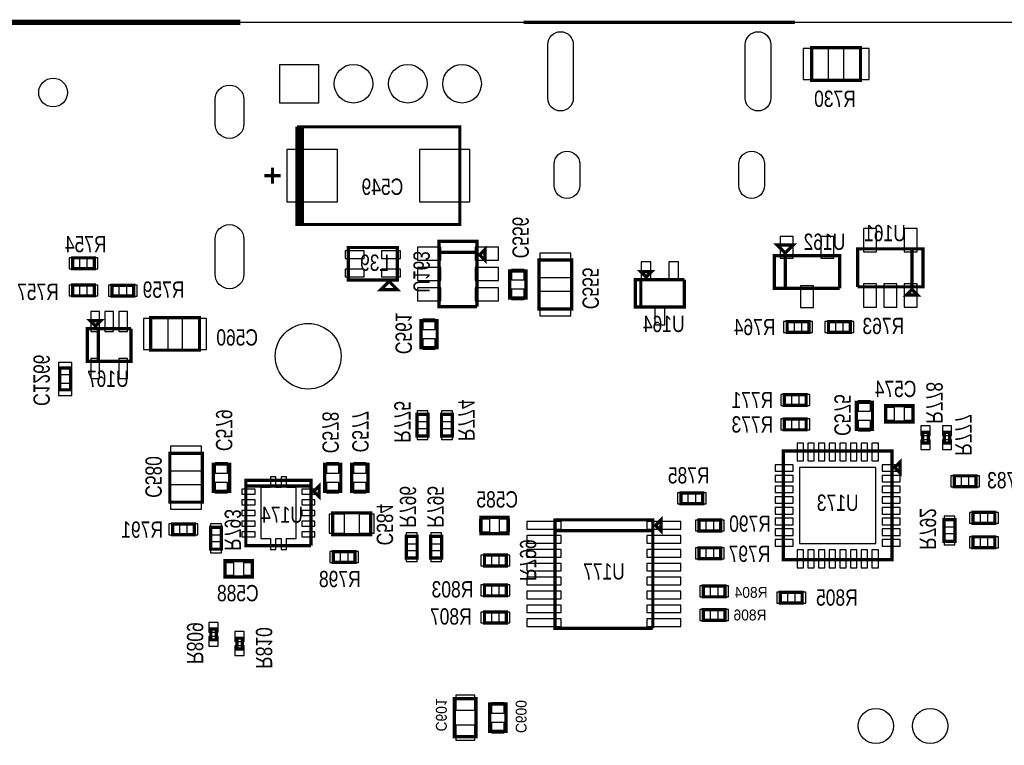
# Model space of a CAD drawing. Extents: x -197 to 9597, y -1478 to 7505.
# Tile 30 of 34: x 4504 to 6317, y 6168 to 7505. Entities that reach past the tile are written whole.
import ezdxf
from ezdxf.enums import TextEntityAlignment as Align

# ---------------------------------------------------------------- set-up
doc = ezdxf.new("R2010")
doc.units = 0
for name, color, linetype in [('BG_OUTLINE', 95, 'CONTINUOUS'), ('PG_ASSEMBLY_BOTTOM', 52, 'CONTINUOUS'), ('PIN_BOTTOM', 1, 'CONTINUOUS'), ('RD_ASSEMBLY_BOTTOM', 52, 'CONTINUOUS')]:
    doc.layers.add(name, color=color, linetype=linetype)

msp = doc.modelspace()

# ---------------------------------------------------------------- linework, layer by layer
at = {"layer": 'BG_OUTLINE'}
msp.add_lwpolyline([(9400, 7500), (725.901, 7500), (706.22, 7480.315), (706.216, 7480.315), (706.216, 7437.008, -0.988005), (670.791, 7436.583), (670.791, 7480.311), (651.102, 7500), (538.897, 7500), (519.212, 7480.315), (519.212, 7437.008, -1.029501), (483.807, 7438.04), (483.807, 7480.288), (464.094, 7500), (0, 7500), (0, 0), (7079.094, 0)], format="xyb", dxfattribs=at)
for points, const_width in [([(4910.468, 7500.004), (4220.468, 7500.004)], 10), ([(5931.949, 7500.004), (5431.949, 7500.004)], 6)]:
    msp.add_lwpolyline(points, dxfattribs=dict(at, const_width=const_width))
at = {"layer": 'PG_ASSEMBLY_BOTTOM', "const_width": 6}
for points in [[(6052.488, 7393.292), (5962.488, 7393.292), (5962.488, 7453.292), (6052.488, 7453.292), (6052.488, 7393.292)], [(5019.618, 7127.709), (5024.618, 7127.709), (5024.618, 7307.709), (5019.618, 7307.709), (5019.618, 7127.709), (5014.618, 7127.709), (5014.618, 7307.709)], [(5014.618, 7307.709), (5314.618, 7307.709), (5314.618, 7127.709), (5019.618, 7127.709)], [(4969.618, 7202.709), (4969.618, 7232.709)], [(4954.618, 7217.709), (4984.618, 7217.709)], [(5276.019, 7076.61), (5346.019, 7076.61), (5346.019, 7096.61), (5276.019, 7096.61), (5276.019, 6976.61), (5346.019, 6976.61)], [(5913.917, 7075.213), (5898.917, 7090.213), (5928.917, 7090.213), (5913.917, 7075.213)], [(5199.405, 7025.311), (5109.405, 7025.311), (5109.405, 7085.311), (5199.405, 7085.311), (5199.405, 7025.311)], [(5346.019, 6976.61), (5346.019, 7076.61), (5276.019, 7076.61)], [(5351.019, 7071.61), (5361.019, 7081.61), (5361.019, 7061.61), (5351.019, 7071.61)], [(5913.917, 7070.213), (5913.917, 7010.213), (5893.917, 7010.213), (5893.917, 7070.213), (6013.917, 7070.213), (6013.917, 7010.213)], [(6013.917, 7010.213), (5913.917, 7010.213), (5913.917, 7070.213)], [(6147.468, 7082.922), (6147.468, 7012.922), (6047.468, 7012.922)], [(6047.468, 7012.922), (6047.468, 7082.922), (6167.468, 7082.922), (6167.468, 7012.922), (6147.468, 7012.922), (6147.468, 7082.922)], [(4601.374, 7066.292), (4641.374, 7066.292), (4641.374, 7046.292), (4601.374, 7046.292), (4601.374, 7066.292)], [(5520.488, 7062.292), (5520.488, 6972.292), (5460.488, 6972.292), (5460.488, 7062.292), (5520.488, 7062.292)], [(5436.488, 7042.292), (5436.488, 6992.292), (5406.488, 6992.292), (5406.488, 7042.292), (5436.488, 7042.292)], [(5667.889, 7040.988), (5647.889, 7040.988), (5657.889, 7030.988), (5667.889, 7040.988)], [(4601.374, 7016.292), (4641.374, 7016.292), (4641.374, 6996.292), (4601.374, 6996.292), (4601.374, 7016.292)], [(4713.858, 6995.811), (4673.858, 6995.811), (4673.858, 7015.811), (4713.858, 7015.811), (4713.858, 6995.811)], [(5199.405, 7007.811), (5169.405, 7007.811), (5184.405, 7022.811), (5199.405, 7007.811)], [(5727.889, 7025.988), (5727.889, 6975.988), (5637.889, 6975.988), (5637.889, 7025.988), (5647.889, 7025.988), (5647.889, 6975.988)], [(5647.889, 6975.988), (5647.889, 7025.988), (5727.889, 7025.988)], [(6147.468, 7007.922), (6157.468, 6997.922), (6137.468, 6997.922), (6147.468, 7007.922)], [(4643.775, 6940.803), (4633.775, 6950.803), (4653.775, 6950.803), (4643.775, 6940.803)], [(4745.086, 6956.292), (4835.086, 6956.292), (4835.086, 6896.292), (4745.086, 6896.292), (4745.086, 6956.292)], [(5272.87, 6950.792), (5272.87, 6900.792), (5242.87, 6900.792), (5242.87, 6950.792), (5272.87, 6950.792)], [(5957.382, 6928.933), (5917.382, 6928.933), (5917.382, 6948.933), (5957.382, 6948.933), (5957.382, 6928.933)], [(6033.523, 6928.933), (5993.523, 6928.933), (5993.523, 6948.933), (6033.523, 6948.933), (6033.523, 6928.933)], [(4708.775, 6935.803), (4708.775, 6875.803), (4628.775, 6875.803), (4628.775, 6935.803), (4648.775, 6935.803), (4648.775, 6875.803)], [(4648.775, 6875.803), (4648.775, 6935.803), (4708.775, 6935.803)], [(4597.708, 6863.205), (4597.708, 6823.205), (4577.708, 6823.205), (4577.708, 6863.205), (4597.708, 6863.205)], [(5952.346, 6794.508), (5912.346, 6794.508), (5912.346, 6814.508), (5952.346, 6814.508), (5952.346, 6794.508)], [(6074.63, 6800.221), (6074.63, 6750.221), (6044.63, 6750.221), (6044.63, 6800.221), (6074.63, 6800.221)], [(6098.988, 6794.091), (6148.988, 6794.091), (6148.988, 6764.091), (6098.988, 6764.091), (6098.988, 6794.091)], [(5235.815, 6738.189), (5235.815, 6778.189), (5255.815, 6778.189), (5255.815, 6738.189), (5235.815, 6738.189)], [(5280.815, 6738.189), (5280.815, 6778.189), (5300.815, 6778.189), (5300.815, 6738.189), (5280.815, 6738.189)], [(5952.346, 6749.508), (5912.346, 6749.508), (5912.346, 6769.508), (5952.346, 6769.508), (5952.346, 6749.508)], [(6177.189, 6745.099), (6177.189, 6725.099), (6167.189, 6725.099), (6167.189, 6745.099), (6177.189, 6745.099)], [(6216.689, 6745.099), (6216.689, 6725.099), (6206.689, 6725.099), (6206.689, 6745.099), (6216.689, 6745.099)], [(4780.488, 6616.292), (4780.488, 6706.292), (4840.488, 6706.292), (4840.488, 6616.292), (4780.488, 6616.292)], [(6110.417, 6510.292), (5910.417, 6510.292), (5910.417, 6710.292), (6110.417, 6710.292), (6110.417, 6510.292)], [(6115.417, 6680.292), (6125.417, 6690.292), (6125.417, 6670.292), (6115.417, 6680.292)], [(4890.488, 6686.292), (4890.488, 6636.292), (4860.488, 6636.292), (4860.488, 6686.292), (4890.488, 6686.292)], [(5095.488, 6686.292), (5095.488, 6636.292), (5065.488, 6636.292), (5065.488, 6686.292), (5095.488, 6686.292)], [(5115.488, 6636.292), (5115.488, 6686.292), (5145.488, 6686.292), (5145.488, 6636.292), (5115.488, 6636.292)], [(5040.488, 6536.292), (4920.488, 6536.292), (4920.488, 6656.292), (5040.488, 6656.292), (5040.488, 6646.292), (4920.488, 6646.292)], [(6265.118, 6644.76), (6225.118, 6644.76), (6225.118, 6664.76), (6265.118, 6664.76), (6265.118, 6644.76)], [(4920.488, 6646.292), (5040.488, 6646.292), (5040.488, 6536.292)], [(5055.488, 6646.292), (5055.488, 6626.292), (5045.488, 6636.292), (5055.488, 6646.292)], [(5721.917, 6633.292), (5761.917, 6633.292), (5761.917, 6613.292), (5721.917, 6613.292), (5721.917, 6633.292)], [(6299.882, 6577.453), (6259.882, 6577.453), (6259.882, 6597.453), (6299.882, 6597.453), (6299.882, 6577.453)], [(5150.488, 6556.61), (5080.488, 6556.61), (5080.488, 6596.61), (5150.488, 6596.61), (5150.488, 6556.61)], [(5403.417, 6558.362), (5353.417, 6558.362), (5353.417, 6588.362), (5403.417, 6588.362), (5403.417, 6558.362)], [(5669.988, 6383.792), (5489.988, 6383.792), (5489.988, 6583.792), (5669.988, 6583.792), (5669.988, 6563.792), (5489.988, 6563.792)], [(5674.988, 6573.792), (5684.988, 6583.792), (5684.988, 6563.792), (5674.988, 6573.792)], [(5754.988, 6583.359), (5794.988, 6583.359), (5794.988, 6563.359), (5754.988, 6563.359), (5754.988, 6583.359)], [(6226.342, 6584.229), (6226.342, 6544.229), (6206.342, 6544.229), (6206.342, 6584.229), (6226.342, 6584.229)], [(4785.488, 6576.292), (4825.488, 6576.292), (4825.488, 6556.292), (4785.488, 6556.292), (4785.488, 6576.292)], [(4875.488, 6569.748), (4875.488, 6529.748), (4855.488, 6529.748), (4855.488, 6569.748), (4875.488, 6569.748)], [(5489.988, 6563.792), (5669.988, 6563.792), (5669.988, 6383.792)], [(5235.988, 6553.292), (5235.988, 6513.292), (5215.988, 6513.292), (5215.988, 6553.292), (5235.988, 6553.292)], [(5280.988, 6553.292), (5280.988, 6513.292), (5260.988, 6513.292), (5260.988, 6553.292), (5280.988, 6553.292)], [(6299.882, 6532.453), (6259.882, 6532.453), (6259.882, 6552.453), (6299.882, 6552.453), (6299.882, 6532.453)], [(5081.488, 6525.292), (5121.488, 6525.292), (5121.488, 6505.292), (5081.488, 6505.292), (5081.488, 6525.292)], [(5794.988, 6512.177), (5754.988, 6512.177), (5754.988, 6532.177), (5794.988, 6532.177), (5794.988, 6512.177)], [(4882.26, 6508.292), (4932.26, 6508.292), (4932.26, 6478.292), (4882.26, 6478.292), (4882.26, 6508.292)], [(5399.988, 6498.792), (5359.988, 6498.792), (5359.988, 6518.792), (5399.988, 6518.792), (5399.988, 6498.792)], [(5399.988, 6443.792), (5359.988, 6443.792), (5359.988, 6463.792), (5399.988, 6463.792), (5399.988, 6443.792)], [(5762.988, 6461.902), (5802.988, 6461.902), (5802.988, 6441.902), (5762.988, 6441.902), (5762.988, 6461.902)], [(5904.984, 6450.366), (5944.984, 6450.366), (5944.984, 6430.366), (5904.984, 6430.366), (5904.984, 6450.366)], [(5802.988, 6398.441), (5762.988, 6398.441), (5762.988, 6418.441), (5802.988, 6418.441), (5802.988, 6398.441)], [(5399.988, 6393.792), (5359.988, 6393.792), (5359.988, 6413.792), (5399.988, 6413.792), (5399.988, 6393.792)], [(4865.964, 6382.756), (4865.964, 6362.756), (4855.964, 6362.756), (4855.964, 6382.756), (4865.964, 6382.756)], [(4913.988, 6365.784), (4913.988, 6345.784), (4903.988, 6345.784), (4903.988, 6365.784), (4913.988, 6365.784)], [(5304.488, 6184.292), (5304.488, 6254.292), (5344.488, 6254.292), (5344.488, 6184.292), (5304.488, 6184.292)], [(5369.488, 6194.292), (5369.488, 6244.292), (5399.488, 6244.292), (5399.488, 6194.292), (5369.488, 6194.292)]]:
    msp.add_lwpolyline(points, dxfattribs=at)
at = {"layer": 'PIN_BOTTOM'}
for points in [[(5476.559, 7360.319), (5476.559, 7459.319, -1), (5523.559, 7459.319), (5523.559, 7360.319, -1)], [(5840.339, 7360.319), (5840.339, 7459.319, -1), (5887.339, 7459.319), (5887.339, 7360.319, -1)], [(4863.771, 7312.938), (4863.771, 7357.938, -1), (4916.771, 7357.938), (4916.771, 7312.938, -1)], [(5488.37, 7199.296), (5488.37, 7239.296, -1), (5535.37, 7239.296), (5535.37, 7199.296, -1)], [(5828.528, 7199.296), (5828.528, 7239.296, -1), (5875.528, 7239.296), (5875.528, 7199.296, -1)], [(4863.771, 7036.008), (4863.771, 7101.008, -1), (4916.771, 7101.008), (4916.771, 7036.008, -1)]]:
    msp.add_lwpolyline(points, format="xyb", close=True, dxfattribs=at)
for points in [[(5993.586, 7394.792), (5993.586, 7451.792), (5946.586, 7451.792), (5946.586, 7394.792)], [(6068.39, 7394.792), (6068.39, 7451.792), (6021.39, 7451.792), (6021.39, 7394.792)], [(5054.228, 7422.532), (5054.228, 7351.532), (4983.228, 7351.532), (4983.228, 7422.532)], [(4996.071, 7265.709), (4996.071, 7169.709), (5089.071, 7169.709), (5089.071, 7265.709)], [(5240.165, 7265.709), (5240.165, 7169.709), (5333.165, 7169.709), (5333.165, 7265.709)], [(6058.066, 7077.603), (6082.066, 7077.603), (6082.066, 7120.603), (6058.066, 7120.603)], [(6132.87, 7077.603), (6156.87, 7077.603), (6156.87, 7120.603), (6132.87, 7120.603)], [(5928.515, 7105.489), (5904.515, 7105.489), (5904.515, 7065.489), (5928.515, 7065.489)], [(6003.319, 7105.489), (5979.319, 7105.489), (5979.319, 7065.489), (6003.319, 7065.489)], [(5138.44, 7065.043), (5138.44, 7079.043), (5103.44, 7079.043), (5103.44, 7065.043)], [(5205.37, 7065.043), (5205.37, 7079.043), (5170.37, 7079.043), (5170.37, 7065.043)], [(5279.369, 7062.012), (5279.369, 7086.012), (5236.369, 7086.012), (5236.369, 7062.012)], [(5385.669, 7062.012), (5385.669, 7086.012), (5342.669, 7086.012), (5342.669, 7062.012)], [(5518.988, 7075.225), (5461.988, 7075.225), (5461.988, 7030.225), (5518.988, 7030.225)], [(4594.839, 7066.292), (4594.839, 7046.292), (4614.839, 7046.292), (4614.839, 7066.292)], [(4627.909, 7066.292), (4627.909, 7046.292), (4647.909, 7046.292), (4647.909, 7066.292)], [(5666.298, 7058.827), (5648.298, 7058.827), (5648.298, 7025.827), (5666.298, 7025.827)], [(5717.48, 7058.827), (5699.48, 7058.827), (5699.48, 7025.827), (5717.48, 7025.827)], [(5138.44, 7031.579), (5138.44, 7045.579), (5103.44, 7045.579), (5103.44, 7031.579)], [(5205.37, 7031.579), (5205.37, 7045.579), (5170.37, 7045.579), (5170.37, 7031.579)], [(5279.369, 7024.61), (5279.369, 7048.61), (5236.369, 7048.61), (5236.369, 7024.61)], [(5385.669, 7024.61), (5385.669, 7048.61), (5342.669, 7048.61), (5342.669, 7024.61)], [(5432.988, 7044.902), (5409.988, 7044.902), (5409.988, 7025.902), (5432.988, 7025.902)], [(6058.066, 6975.241), (6082.066, 6975.241), (6082.066, 7018.241), (6058.066, 7018.241)], [(6095.468, 6975.241), (6119.468, 6975.241), (6119.468, 7018.241), (6095.468, 7018.241)], [(6132.87, 6975.241), (6156.87, 6975.241), (6156.87, 7018.241), (6132.87, 7018.241)], [(4594.839, 7016.292), (4594.839, 6996.292), (4614.839, 6996.292), (4614.839, 7016.292)], [(4627.909, 7016.292), (4627.909, 6996.292), (4647.909, 6996.292), (4647.909, 7016.292)], [(4687.323, 6995.811), (4687.323, 7015.811), (4667.323, 7015.811), (4667.323, 6995.811)], [(4720.393, 6995.811), (4720.393, 7015.811), (4700.393, 7015.811), (4700.393, 6995.811)], [(5279.369, 6987.208), (5279.369, 7011.208), (5236.369, 7011.208), (5236.369, 6987.208)], [(5385.669, 6987.208), (5385.669, 7011.208), (5342.669, 7011.208), (5342.669, 6987.208)], [(5432.988, 7008.682), (5409.988, 7008.682), (5409.988, 6989.682), (5432.988, 6989.682)], [(5518.988, 7004.359), (5461.988, 7004.359), (5461.988, 6959.359), (5518.988, 6959.359)], [(5965.917, 7014.937), (5941.917, 7014.937), (5941.917, 6974.937), (5965.917, 6974.937)], [(4651.184, 6967.61), (4635.184, 6967.61), (4635.184, 6930.61), (4651.184, 6930.61)], [(4676.775, 6967.61), (4660.775, 6967.61), (4660.775, 6930.61), (4676.775, 6930.61)], [(4702.366, 6967.61), (4686.366, 6967.61), (4686.366, 6930.61), (4702.366, 6930.61)], [(5691.889, 6976.149), (5673.889, 6976.149), (5673.889, 6943.149), (5691.889, 6943.149)], [(4732.153, 6954.792), (4732.153, 6897.792), (4777.153, 6897.792), (4777.153, 6954.792)], [(4803.019, 6954.792), (4803.019, 6897.792), (4848.019, 6897.792), (4848.019, 6954.792)], [(5269.37, 6953.402), (5246.37, 6953.402), (5246.37, 6934.402), (5269.37, 6934.402)], [(5930.847, 6928.933), (5930.847, 6948.933), (5910.847, 6948.933), (5910.847, 6928.933)], [(5963.917, 6928.933), (5963.917, 6948.933), (5943.917, 6948.933), (5943.917, 6928.933)], [(6006.988, 6928.933), (6006.988, 6948.933), (5986.988, 6948.933), (5986.988, 6928.933)], [(6040.058, 6928.933), (6040.058, 6948.933), (6020.058, 6948.933), (6020.058, 6928.933)], [(5269.37, 6917.182), (5246.37, 6917.182), (5246.37, 6898.182), (5269.37, 6898.182)], [(4600.208, 6873.496), (4575.208, 6873.496), (4575.208, 6851.496), (4600.208, 6851.496)], [(4651.184, 6880.996), (4635.184, 6880.996), (4635.184, 6843.996), (4651.184, 6843.996)], [(4702.366, 6880.996), (4686.366, 6880.996), (4686.366, 6843.996), (4702.366, 6843.996)], [(4600.208, 6834.914), (4575.208, 6834.914), (4575.208, 6812.914), (4600.208, 6812.914)], [(5925.811, 6794.508), (5925.811, 6814.508), (5905.811, 6814.508), (5905.811, 6794.508)], [(5958.881, 6794.508), (5958.881, 6814.508), (5938.881, 6814.508), (5938.881, 6794.508)], [(6071.13, 6802.831), (6048.13, 6802.831), (6048.13, 6783.831), (6071.13, 6783.831)], [(5235.815, 6764.724), (5255.815, 6764.724), (5255.815, 6784.724), (5235.815, 6784.724)], [(5280.815, 6764.724), (5300.815, 6764.724), (5300.815, 6784.724), (5280.815, 6784.724)], [(6096.378, 6790.591), (6096.378, 6767.591), (6115.378, 6767.591), (6115.378, 6790.591)], [(6132.598, 6790.591), (6132.598, 6767.591), (6151.598, 6767.591), (6151.598, 6790.591)], [(5925.811, 6749.508), (5925.811, 6769.508), (5905.811, 6769.508), (5905.811, 6749.508)], [(5958.881, 6749.508), (5958.881, 6769.508), (5938.881, 6769.508), (5938.881, 6749.508)], [(6071.13, 6766.611), (6048.13, 6766.611), (6048.13, 6747.611), (6071.13, 6747.611)], [(5235.815, 6731.654), (5255.815, 6731.654), (5255.815, 6751.654), (5235.815, 6751.654)], [(5280.815, 6731.654), (5300.815, 6731.654), (5300.815, 6751.654), (5280.815, 6751.654)], [(6180.689, 6757.091), (6163.689, 6757.091), (6163.689, 6739.091), (6180.689, 6739.091)], [(6220.189, 6757.091), (6203.189, 6757.091), (6203.189, 6739.091), (6220.189, 6739.091)], [(6180.689, 6731.107), (6163.689, 6731.107), (6163.689, 6713.107), (6180.689, 6713.107)], [(6220.189, 6731.107), (6203.189, 6731.107), (6203.189, 6713.107), (6220.189, 6713.107)], [(4781.988, 6674.225), (4838.988, 6674.225), (4838.988, 6719.225), (4781.988, 6719.225)], [(5935.519, 6692.217), (5947.519, 6692.217), (5947.519, 6725.217), (5935.519, 6725.217)], [(5955.204, 6692.217), (5967.204, 6692.217), (5967.204, 6725.217), (5955.204, 6725.217)], [(5974.889, 6692.217), (5986.889, 6692.217), (5986.889, 6725.217), (5974.889, 6725.217)], [(5994.574, 6692.217), (6006.574, 6692.217), (6006.574, 6725.217), (5994.574, 6725.217)], [(6014.26, 6692.217), (6026.26, 6692.217), (6026.26, 6725.217), (6014.26, 6725.217)], [(6033.945, 6692.217), (6045.945, 6692.217), (6045.945, 6725.217), (6033.945, 6725.217)], [(6053.63, 6692.217), (6065.63, 6692.217), (6065.63, 6725.217), (6053.63, 6725.217)], [(6073.315, 6692.217), (6085.315, 6692.217), (6085.315, 6725.217), (6073.315, 6725.217)], [(4886.988, 6688.902), (4863.988, 6688.902), (4863.988, 6669.902), (4886.988, 6669.902)], [(5091.988, 6688.902), (5068.988, 6688.902), (5068.988, 6669.902), (5091.988, 6669.902)], [(5118.988, 6669.902), (5141.988, 6669.902), (5141.988, 6688.902), (5118.988, 6688.902)], [(5928.492, 6673.19), (5928.492, 6685.19), (5895.492, 6685.19), (5895.492, 6673.19)], [(6080.417, 6540.292), (6080.417, 6680.292), (5940.417, 6680.292), (5940.417, 6540.292)], [(6125.342, 6673.19), (6125.342, 6685.19), (6092.342, 6685.19), (6092.342, 6673.19)], [(5012.968, 6549.052), (5012.968, 6643.532), (4995.248, 6643.532), (4995.248, 6663.221), (4985.409, 6663.221), (4985.409, 6643.532), (4975.567, 6643.532), (4975.567, 6663.221), (4965.728, 6663.221), (4965.728, 6643.532), (4948.008, 6643.532), (4948.008, 6549.052), (4965.728, 6549.052), (4965.728, 6529.363), (4975.567, 6529.363), (4975.567, 6549.052), (4985.409, 6549.052), (4985.409, 6529.363), (4995.248, 6529.363), (4995.248, 6549.052)], [(5928.492, 6653.505), (5928.492, 6665.505), (5895.492, 6665.505), (5895.492, 6653.505)], [(6125.342, 6653.505), (6125.342, 6665.505), (6092.342, 6665.505), (6092.342, 6653.505)], [(6238.583, 6644.76), (6238.583, 6664.76), (6218.583, 6664.76), (6218.583, 6644.76)], [(6271.653, 6644.76), (6271.653, 6664.76), (6251.653, 6664.76), (6251.653, 6644.76)], [(4781.988, 6603.359), (4838.988, 6603.359), (4838.988, 6648.359), (4781.988, 6648.359)], [(4886.988, 6652.682), (4863.988, 6652.682), (4863.988, 6633.682), (4886.988, 6633.682)], [(4937.37, 6631.162), (4937.37, 6640.162), (4913.37, 6640.162), (4913.37, 6631.162)], [(5047.606, 6631.162), (5047.606, 6640.162), (5023.606, 6640.162), (5023.606, 6631.162)], [(5091.988, 6652.682), (5068.988, 6652.682), (5068.988, 6633.682), (5091.988, 6633.682)], [(5118.988, 6633.682), (5141.988, 6633.682), (5141.988, 6652.682), (5118.988, 6652.682)], [(5928.492, 6633.82), (5928.492, 6645.82), (5895.492, 6645.82), (5895.492, 6633.82)], [(6125.342, 6633.82), (6125.342, 6645.82), (6092.342, 6645.82), (6092.342, 6633.82)], [(4937.37, 6611.477), (4937.37, 6620.477), (4913.37, 6620.477), (4913.37, 6611.477)], [(5047.606, 6611.477), (5047.606, 6620.477), (5023.606, 6620.477), (5023.606, 6611.477)], [(5715.382, 6633.292), (5715.382, 6613.292), (5735.382, 6613.292), (5735.382, 6633.292)], [(5748.452, 6633.292), (5748.452, 6613.292), (5768.452, 6613.292), (5768.452, 6633.292)], [(5928.492, 6614.135), (5928.492, 6626.135), (5895.492, 6626.135), (5895.492, 6614.135)], [(6125.342, 6614.135), (6125.342, 6626.135), (6092.342, 6626.135), (6092.342, 6614.135)], [(4937.37, 6591.792), (4937.37, 6600.792), (4913.37, 6600.792), (4913.37, 6591.792)], [(5047.606, 6591.792), (5047.606, 6600.792), (5023.606, 6600.792), (5023.606, 6591.792)], [(5928.492, 6594.449), (5928.492, 6606.449), (5895.492, 6606.449), (5895.492, 6594.449)], [(6125.342, 6594.449), (6125.342, 6606.449), (6092.342, 6606.449), (6092.342, 6594.449)], [(5101.929, 6559.11), (5101.929, 6594.11), (5073.929, 6594.11), (5073.929, 6559.11)], [(5157.047, 6559.11), (5157.047, 6594.11), (5129.047, 6594.11), (5129.047, 6559.11)], [(5369.807, 6561.862), (5369.807, 6584.862), (5350.807, 6584.862), (5350.807, 6561.862)], [(5406.027, 6561.862), (5406.027, 6584.862), (5387.027, 6584.862), (5387.027, 6561.862)], [(5748.453, 6583.359), (5748.453, 6563.359), (5768.453, 6563.359), (5768.453, 6583.359)], [(5781.523, 6583.359), (5781.523, 6563.359), (5801.523, 6563.359), (5801.523, 6583.359)], [(5928.492, 6574.764), (5928.492, 6586.764), (5895.492, 6586.764), (5895.492, 6574.764)], [(6125.342, 6574.764), (6125.342, 6586.764), (6092.342, 6586.764), (6092.342, 6574.764)], [(6226.342, 6590.764), (6206.342, 6590.764), (6206.342, 6570.764), (6226.342, 6570.764)], [(6273.347, 6577.453), (6273.347, 6597.453), (6253.347, 6597.453), (6253.347, 6577.453)], [(6306.417, 6577.453), (6306.417, 6597.453), (6286.417, 6597.453), (6286.417, 6577.453)], [(4778.953, 6576.292), (4778.953, 6556.292), (4798.953, 6556.292), (4798.953, 6576.292)], [(4812.023, 6576.292), (4812.023, 6556.292), (4832.023, 6556.292), (4832.023, 6576.292)], [(4875.488, 6576.283), (4855.488, 6576.283), (4855.488, 6556.283), (4875.488, 6556.283)], [(4937.37, 6572.107), (4937.37, 6581.107), (4913.37, 6581.107), (4913.37, 6572.107)], [(5047.606, 6572.107), (5047.606, 6581.107), (5023.606, 6581.107), (5023.606, 6572.107)], [(5501.252, 6566.359), (5501.252, 6580.359), (5438.252, 6580.359), (5438.252, 6566.359)], [(5721.724, 6566.359), (5721.724, 6580.359), (5658.724, 6580.359), (5658.724, 6566.359)], [(5928.492, 6555.079), (5928.492, 6567.079), (5895.492, 6567.079), (5895.492, 6555.079)], [(6125.342, 6555.079), (6125.342, 6567.079), (6092.342, 6567.079), (6092.342, 6555.079)], [(4937.37, 6552.422), (4937.37, 6561.422), (4913.37, 6561.422), (4913.37, 6552.422)], [(5047.606, 6552.422), (5047.606, 6561.422), (5023.606, 6561.422), (5023.606, 6552.422)], [(5235.988, 6559.827), (5215.988, 6559.827), (5215.988, 6539.827), (5235.988, 6539.827)], [(5280.988, 6559.827), (5260.988, 6559.827), (5260.988, 6539.827), (5280.988, 6539.827)], [(5501.252, 6540.768), (5501.252, 6554.768), (5438.252, 6554.768), (5438.252, 6540.768)], [(5721.724, 6540.768), (5721.724, 6554.768), (5658.724, 6554.768), (5658.724, 6540.768)], [(5928.492, 6535.394), (5928.492, 6547.394), (5895.492, 6547.394), (5895.492, 6535.394)], [(6125.342, 6535.394), (6125.342, 6547.394), (6092.342, 6547.394), (6092.342, 6535.394)], [(6226.342, 6557.694), (6206.342, 6557.694), (6206.342, 6537.694), (6226.342, 6537.694)], [(6273.347, 6532.453), (6273.347, 6552.453), (6253.347, 6552.453), (6253.347, 6532.453)], [(6306.417, 6532.453), (6306.417, 6552.453), (6286.417, 6552.453), (6286.417, 6532.453)], [(4875.488, 6543.213), (4855.488, 6543.213), (4855.488, 6523.213), (4875.488, 6523.213)], [(5501.252, 6515.178), (5501.252, 6529.178), (5438.252, 6529.178), (5438.252, 6515.178)], [(5721.724, 6515.178), (5721.724, 6529.178), (5658.724, 6529.178), (5658.724, 6515.178)], [(5768.453, 6512.177), (5768.453, 6532.177), (5748.453, 6532.177), (5748.453, 6512.177)], [(5801.523, 6512.177), (5801.523, 6532.177), (5781.523, 6532.177), (5781.523, 6512.177)], [(5935.519, 6495.367), (5947.519, 6495.367), (5947.519, 6528.367), (5935.519, 6528.367)], [(5955.204, 6495.367), (5967.204, 6495.367), (5967.204, 6528.367), (5955.204, 6528.367)], [(5974.889, 6495.367), (5986.889, 6495.367), (5986.889, 6528.367), (5974.889, 6528.367)], [(5994.574, 6495.367), (6006.574, 6495.367), (6006.574, 6528.367), (5994.574, 6528.367)], [(6014.26, 6495.367), (6026.26, 6495.367), (6026.26, 6528.367), (6014.26, 6528.367)], [(6033.945, 6495.367), (6045.945, 6495.367), (6045.945, 6528.367), (6033.945, 6528.367)], [(6053.63, 6495.367), (6065.63, 6495.367), (6065.63, 6528.367), (6053.63, 6528.367)], [(6073.315, 6495.367), (6085.315, 6495.367), (6085.315, 6528.367), (6073.315, 6528.367)], [(5074.953, 6525.292), (5074.953, 6505.292), (5094.953, 6505.292), (5094.953, 6525.292)], [(5108.023, 6525.292), (5108.023, 6505.292), (5128.023, 6505.292), (5128.023, 6525.292)], [(5235.988, 6526.757), (5215.988, 6526.757), (5215.988, 6506.757), (5235.988, 6506.757)], [(5280.988, 6526.757), (5260.988, 6526.757), (5260.988, 6506.757), (5280.988, 6506.757)], [(5373.453, 6498.792), (5373.453, 6518.792), (5353.453, 6518.792), (5353.453, 6498.792)], [(5406.523, 6498.792), (5406.523, 6518.792), (5386.523, 6518.792), (5386.523, 6498.792)], [(4879.65, 6504.792), (4879.65, 6481.792), (4898.65, 6481.792), (4898.65, 6504.792)], [(4915.87, 6504.792), (4915.87, 6481.792), (4934.87, 6481.792), (4934.87, 6504.792)], [(5501.252, 6489.587), (5501.252, 6503.587), (5438.252, 6503.587), (5438.252, 6489.587)], [(5721.724, 6489.587), (5721.724, 6503.587), (5658.724, 6503.587), (5658.724, 6489.587)], [(5501.252, 6463.997), (5501.252, 6477.997), (5438.252, 6477.997), (5438.252, 6463.997)], [(5721.724, 6463.997), (5721.724, 6477.997), (5658.724, 6477.997), (5658.724, 6463.997)], [(5373.453, 6443.792), (5373.453, 6463.792), (5353.453, 6463.792), (5353.453, 6443.792)], [(5406.523, 6443.792), (5406.523, 6463.792), (5386.523, 6463.792), (5386.523, 6443.792)], [(5756.453, 6461.902), (5756.453, 6441.902), (5776.453, 6441.902), (5776.453, 6461.902)], [(5789.523, 6461.902), (5789.523, 6441.902), (5809.523, 6441.902), (5809.523, 6461.902)], [(5501.252, 6438.406), (5501.252, 6452.406), (5438.252, 6452.406), (5438.252, 6438.406)], [(5721.724, 6438.406), (5721.724, 6452.406), (5658.724, 6452.406), (5658.724, 6438.406)], [(5898.449, 6450.366), (5898.449, 6430.366), (5918.449, 6430.366), (5918.449, 6450.366)], [(5931.519, 6450.366), (5931.519, 6430.366), (5951.519, 6430.366), (5951.519, 6450.366)], [(5501.252, 6412.816), (5501.252, 6426.816), (5438.252, 6426.816), (5438.252, 6412.816)], [(5721.724, 6412.816), (5721.724, 6426.816), (5658.724, 6426.816), (5658.724, 6412.816)], [(5373.453, 6393.792), (5373.453, 6413.792), (5353.453, 6413.792), (5353.453, 6393.792)], [(5406.523, 6393.792), (5406.523, 6413.792), (5386.523, 6413.792), (5386.523, 6393.792)], [(5501.252, 6387.225), (5501.252, 6401.225), (5438.252, 6401.225), (5438.252, 6387.225)], [(5721.724, 6387.225), (5721.724, 6401.225), (5658.724, 6401.225), (5658.724, 6387.225)], [(5776.453, 6398.441), (5776.453, 6418.441), (5756.453, 6418.441), (5756.453, 6398.441)], [(5809.523, 6398.441), (5809.523, 6418.441), (5789.523, 6418.441), (5789.523, 6398.441)], [(4869.464, 6394.748), (4852.464, 6394.748), (4852.464, 6376.748), (4869.464, 6376.748)], [(4869.464, 6368.764), (4852.464, 6368.764), (4852.464, 6350.764), (4869.464, 6350.764)], [(4917.488, 6377.776), (4900.488, 6377.776), (4900.488, 6359.776), (4917.488, 6359.776)], [(4917.488, 6351.792), (4900.488, 6351.792), (4900.488, 6333.792), (4917.488, 6333.792)], [(5306.988, 6232.851), (5341.988, 6232.851), (5341.988, 6260.851), (5306.988, 6260.851)], [(5372.988, 6227.902), (5395.988, 6227.902), (5395.988, 6246.902), (5372.988, 6246.902)], [(5306.988, 6177.733), (5341.988, 6177.733), (5341.988, 6205.733), (5306.988, 6205.733)], [(5372.988, 6191.682), (5395.988, 6191.682), (5395.988, 6210.682), (5372.988, 6210.682)]]:
    msp.add_lwpolyline(points, close=True, dxfattribs=at)
for centre, radius in [((5118.728, 7387.032), 35.5), ((5218.728, 7387.032), 35.5), ((5318.728, 7387.032), 35.5), ((4565.468, 7370.871), 26.5), ((5035.267, 6885), 60.5), ((6080.74, 6203.988), 32.5), ((6180.74, 6203.988), 32.5)]:
    msp.add_circle(centre, radius, dxfattribs=at)

# ---------------------------------------------------------------- texts
at = {"layer": 'RD_ASSEMBLY_BOTTOM', "text_generation_flag": 2}
for s, height, width, p in [('R730', 30, 0.8, (6005.488, 7344.292)), ('U161', 30, 0.8, (6097.567, 7096.981)), ('R754', 30, 0.8, (4625.602, 7076.709)), ('R757', 30, 0.8, (4537.602, 6988.709)), ('R759', 30, 0.8, (4768.858, 6992.811)), ('R764', 30, 0.8, (5857.382, 6923.933)), ('R763', 30, 0.8, (6094.523, 6925.933)), ('U167', 30, 0.8, (4666.291, 6828.713)), ('C574', 30, 0.8, (6116.988, 6809.91)), ('R771', 30, 0.8, (5853.346, 6789.508)), ('R773', 30, 0.8, (5853.346, 6744.508)), ('R785', 30, 0.8, (5736.059, 6650.709)), ('R783', 30, 0.8, (6324.118, 6641.76)), ('C585', 30, 0.8, (5383.417, 6606.362)), ('U173', 30, 0.8, (6010.417, 6600.292)), ('R790', 30, 0.8, (5848.988, 6561.642)), ('R791', 30, 0.8, (4729.488, 6550.709)), ('R797', 30, 0.8, (5847.988, 6506.177)), ('U177', 30, 0.8, (5579.988, 6473.792)), ('R798', 30, 0.8, (5093.488, 6459.709)), ('C588', 30, 0.8, (4905.716, 6433.709)), ('R803', 30, 0.8, (5300.988, 6440.792)), ('R804', 20, 0.95, (5850.988, 6440.099)), ('R805', 30, 0.8, (6008.992, 6425.634)), ('R807', 30, 0.8, (5297.988, 6390.792)), ('R806', 20, 0.95, (5848.988, 6398.441))]:
    msp.add_text(s, height=height, dxfattribs=dict(at, width=width)).set_placement(p, align=Align.CENTER)
at = {"layer": 'RD_ASSEMBLY_BOTTOM', "text_generation_flag": 2, "width": 0.8}
for s, p in [('C549', (5210.358, 7182.292)), ('U162', (6024.48, 7081.016)), ('L39', (5184.405, 7042.311)), ('U164', (5728.476, 6929.599)), ('C560', (4942.889, 6904.709)), ('U174', (5025.488, 6578.292))]:
    msp.add_text(s, height=30, dxfattribs=at).set_placement(p)
at = {"layer": 'RD_ASSEMBLY_BOTTOM', "text_generation_flag": 2}
for s, height, width, p in [('C556', 30, 0.8, (5411.488, 7103.709)), ('U163', 30, 0.8, (5229.098, 7040.469)), ('C561', 30, 0.8, (5196.106, 6927.209)), ('C1266', 30, 0.8, (4529.267, 6840.796)), ('R775', 30, 0.8, (5193.815, 6764.189)), ('R774', 30, 0.8, (5311.815, 6767.189)), ('C575', 30, 0.8, (6004.346, 6776.78)), ('C579', 30, 0.8, (4865.488, 6748.709)), ('C577', 30, 0.8, (5116.488, 6746.292)), ('C578', 30, 0.8, (5061.488, 6744.709)), ('R796', 30, 0.8, (5203.988, 6607.709)), ('R795', 30, 0.8, (5254.988, 6607.709)), ('R793', 30, 0.8, (4881.48, 6565.016)), ('C584', 30, 0.8, (5161.488, 6575)), ('R792', 30, 0.8, (6161.634, 6566.772)), ('R799', 30, 0.8, (5425.279, 6509.5)), ('C601', 20, 0.95, (5270.488, 6224.292)), ('C600', 20, 0.95, (5417.488, 6221.292))]:
    msp.add_text(s, height=height, rotation=270, dxfattribs=dict(at, width=width)).set_placement(p, align=Align.CENTER)
at = {"layer": 'RD_ASSEMBLY_BOTTOM', "text_generation_flag": 2, "width": 0.8}
for s, p in [('C555', (5540.488, 6971.709)), ('R778', (6173.787, 6760.902)), ('R777', (6227.287, 6701.902)), ('C580', (4735.488, 6624.292)), ('R809', (4812.011, 6318.244)), ('R810', (4938.988, 6309.217))]:
    msp.add_text(s, height=30, rotation=270, dxfattribs=at).set_placement(p)

doc.saveas('drawing.dxf')
